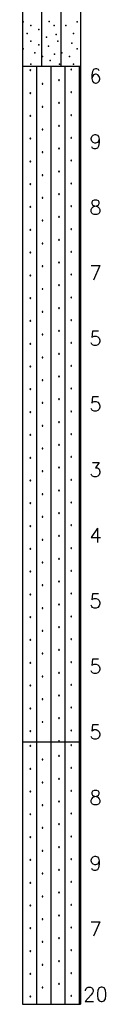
# Model space of a CAD drawing. Extents: x -973 to -50, y -112 to 38.
# Tile 6 of 16: x -656 to -650, y -112 to -37. Entities that reach past the tile are written whole.
import ezdxf
from ezdxf.enums import TextEntityAlignment as Align

# ---------------------------------------------------------------- set-up
doc = ezdxf.new("R2010")
doc.units = 0
doc.header["$MEASUREMENT"] = 0
doc.linetypes.add('SOLID', pattern=[0])
doc.layers.get('0').update_dxf_attribs({"linetype": 'SOLID'})
doc.styles.get("Standard").update_dxf_attribs({"font": 'romans.shx'})

msp = doc.modelspace()

# ---------------------------------------------------------------- linework, layer by layer
for p, q in [((-656.194, 7.5), (-656.194, -92.5)), ((-651.782, 7.5), (-651.782, -92.5)), ((-654.724, -41), (-654.724, -31)), ((-653.253, -41), (-653.253, -31)), ((-656.194, -41), (-651.782, -41)), ((-655.109, -92.5), (-655.109, -41)), ((-654.023, -92.5), (-654.023, -41)), ((-652.937, -92.5), (-652.937, -41)), ((-652.504, -41.228), (-652.518, -41.252)), ((-652.518, -41.252), (-652.504, -41.278)), ((-652.475, -41.228), (-652.504, -41.228)), ((-652.46, -41.252), (-652.475, -41.228)), ((-652.475, -41.278), (-652.46, -41.252)), ((-651.852, -92.5), (-651.852, -41)), ((-655.616, -41.285), (-655.631, -41.31)), ((-655.631, -41.31), (-655.616, -41.335)), ((-655.587, -41.285), (-655.616, -41.285)), ((-655.616, -41.335), (-655.587, -41.335)), ((-655.573, -41.31), (-655.587, -41.285)), ((-655.587, -41.335), (-655.573, -41.31)), ((-652.504, -41.278), (-652.475, -41.278)), ((-654.693, -42.325), (-654.707, -42.35)), ((-654.707, -42.35), (-654.693, -42.375)), ((-654.664, -42.325), (-654.693, -42.325)), ((-654.693, -42.375), (-654.664, -42.375)), ((-654.649, -42.35), (-654.664, -42.325)), ((-654.664, -42.375), (-654.649, -42.35)), ((-653.435, -42.044), (-653.449, -42.069)), ((-653.449, -42.069), (-653.435, -42.094)), ((-653.406, -42.044), (-653.435, -42.044)), ((-653.435, -42.094), (-653.406, -42.094)), ((-653.391, -42.069), (-653.406, -42.044)), ((-653.406, -42.094), (-653.391, -42.069)), ((-655.616, -43.022), (-655.631, -43.047)), ((-655.631, -43.047), (-655.616, -43.072)), ((-655.587, -43.022), (-655.616, -43.022)), ((-655.616, -43.072), (-655.587, -43.072)), ((-655.573, -43.047), (-655.587, -43.022)), ((-655.587, -43.072), (-655.573, -43.047)), ((-652.504, -42.964), (-652.518, -42.989)), ((-652.518, -42.989), (-652.504, -43.015)), ((-652.475, -42.964), (-652.504, -42.964)), ((-652.504, -43.015), (-652.475, -43.015)), ((-652.46, -42.989), (-652.475, -42.964)), ((-652.475, -43.015), (-652.46, -42.989)), ((-654.693, -44.062), (-654.707, -44.087)), ((-654.707, -44.087), (-654.693, -44.112)), ((-654.664, -44.062), (-654.693, -44.062)), ((-654.693, -44.112), (-654.664, -44.112)), ((-654.649, -44.087), (-654.664, -44.062)), ((-654.664, -44.112), (-654.649, -44.087)), ((-653.435, -43.781), (-653.449, -43.806)), ((-653.449, -43.806), (-653.435, -43.831)), ((-653.406, -43.781), (-653.435, -43.781)), ((-653.435, -43.831), (-653.406, -43.831)), ((-653.391, -43.806), (-653.406, -43.781)), ((-653.406, -43.831), (-653.391, -43.806)), ((-655.616, -44.759), (-655.631, -44.784)), ((-655.631, -44.784), (-655.616, -44.809)), ((-655.587, -44.759), (-655.616, -44.759)), ((-655.616, -44.809), (-655.587, -44.809)), ((-655.573, -44.784), (-655.587, -44.759)), ((-655.587, -44.809), (-655.573, -44.784)), ((-652.504, -44.701), (-652.518, -44.726)), ((-652.518, -44.726), (-652.504, -44.752)), ((-652.475, -44.701), (-652.504, -44.701)), ((-652.504, -44.752), (-652.475, -44.752)), ((-652.46, -44.726), (-652.475, -44.701)), ((-652.475, -44.752), (-652.46, -44.726)), ((-653.435, -45.518), (-653.449, -45.543)), ((-653.449, -45.543), (-653.435, -45.568)), ((-653.406, -45.518), (-653.435, -45.518)), ((-653.435, -45.568), (-653.406, -45.568)), ((-653.391, -45.543), (-653.406, -45.518)), ((-653.406, -45.568), (-653.391, -45.543)), ((-655.616, -46.496), (-655.631, -46.521)), ((-655.631, -46.521), (-655.616, -46.546)), ((-655.587, -46.496), (-655.616, -46.496)), ((-655.573, -46.521), (-655.587, -46.496)), ((-655.587, -46.546), (-655.573, -46.521)), ((-654.693, -45.799), (-654.707, -45.824)), ((-654.707, -45.824), (-654.693, -45.849)), ((-654.664, -45.799), (-654.693, -45.799)), ((-654.693, -45.849), (-654.664, -45.849)), ((-654.649, -45.824), (-654.664, -45.799)), ((-654.664, -45.849), (-654.649, -45.824)), ((-652.504, -46.438), (-652.518, -46.463)), ((-652.518, -46.463), (-652.504, -46.489)), ((-652.475, -46.438), (-652.504, -46.438)), ((-652.504, -46.489), (-652.475, -46.489)), ((-652.46, -46.463), (-652.475, -46.438)), ((-652.475, -46.489), (-652.46, -46.463)), ((-655.616, -46.546), (-655.587, -46.546)), ((-653.435, -47.255), (-653.449, -47.28)), ((-653.406, -47.255), (-653.435, -47.255)), ((-653.391, -47.28), (-653.406, -47.255)), ((-654.693, -47.536), (-654.707, -47.561)), ((-654.707, -47.561), (-654.693, -47.586)), ((-654.664, -47.536), (-654.693, -47.536)), ((-654.693, -47.586), (-654.664, -47.586)), ((-654.649, -47.561), (-654.664, -47.536)), ((-654.664, -47.586), (-654.649, -47.561)), ((-653.449, -47.28), (-653.435, -47.305)), ((-653.435, -47.305), (-653.406, -47.305)), ((-653.406, -47.305), (-653.391, -47.28)), ((-655.616, -48.233), (-655.631, -48.258)), ((-655.631, -48.258), (-655.616, -48.283)), ((-655.587, -48.233), (-655.616, -48.233)), ((-655.616, -48.283), (-655.587, -48.283)), ((-655.573, -48.258), (-655.587, -48.233)), ((-655.587, -48.283), (-655.573, -48.258)), ((-652.504, -48.175), (-652.518, -48.2)), ((-652.518, -48.2), (-652.504, -48.226)), ((-652.475, -48.175), (-652.504, -48.175)), ((-652.504, -48.226), (-652.475, -48.226)), ((-652.46, -48.2), (-652.475, -48.175)), ((-652.475, -48.226), (-652.46, -48.2)), ((-654.693, -49.273), (-654.707, -49.298)), ((-654.707, -49.298), (-654.693, -49.323)), ((-654.664, -49.273), (-654.693, -49.273)), ((-654.693, -49.323), (-654.664, -49.323)), ((-654.649, -49.298), (-654.664, -49.273)), ((-654.664, -49.323), (-654.649, -49.298)), ((-653.435, -48.992), (-653.449, -49.017)), ((-653.449, -49.017), (-653.435, -49.042)), ((-653.406, -48.992), (-653.435, -48.992)), ((-653.435, -49.042), (-653.406, -49.042)), ((-653.391, -49.017), (-653.406, -48.992)), ((-653.406, -49.042), (-653.391, -49.017)), ((-655.616, -49.97), (-655.631, -49.995)), ((-655.631, -49.995), (-655.616, -50.02)), ((-655.587, -49.97), (-655.616, -49.97)), ((-655.616, -50.02), (-655.587, -50.02)), ((-655.573, -49.995), (-655.587, -49.97)), ((-655.587, -50.02), (-655.573, -49.995)), ((-652.504, -49.912), (-652.518, -49.937)), ((-652.518, -49.937), (-652.504, -49.962)), ((-652.475, -49.912), (-652.504, -49.912)), ((-652.504, -49.962), (-652.475, -49.962)), ((-652.46, -49.937), (-652.475, -49.912)), ((-652.475, -49.962), (-652.46, -49.937)), ((-654.693, -51.01), (-654.707, -51.035)), ((-654.664, -51.01), (-654.693, -51.01)), ((-654.649, -51.035), (-654.664, -51.01)), ((-653.435, -50.728), (-653.449, -50.754)), ((-653.449, -50.754), (-653.435, -50.779)), ((-653.406, -50.728), (-653.435, -50.728)), ((-653.435, -50.779), (-653.406, -50.779)), ((-653.391, -50.754), (-653.406, -50.728)), ((-653.406, -50.779), (-653.391, -50.754)), ((-655.616, -51.707), (-655.631, -51.732)), ((-655.631, -51.732), (-655.616, -51.757)), ((-655.587, -51.707), (-655.616, -51.707)), ((-655.616, -51.757), (-655.587, -51.757)), ((-655.573, -51.732), (-655.587, -51.707)), ((-655.587, -51.757), (-655.573, -51.732)), ((-654.707, -51.035), (-654.693, -51.06)), ((-654.693, -51.06), (-654.664, -51.06)), ((-654.664, -51.06), (-654.649, -51.035)), ((-652.504, -51.649), (-652.518, -51.674)), ((-652.518, -51.674), (-652.504, -51.699)), ((-652.475, -51.649), (-652.504, -51.649)), ((-652.504, -51.699), (-652.475, -51.699)), ((-652.46, -51.674), (-652.475, -51.649)), ((-652.475, -51.699), (-652.46, -51.674)), ((-653.435, -52.465), (-653.449, -52.491)), ((-653.449, -52.491), (-653.435, -52.516)), ((-653.406, -52.465), (-653.435, -52.465)), ((-653.435, -52.516), (-653.406, -52.516)), ((-653.391, -52.491), (-653.406, -52.465)), ((-653.406, -52.516), (-653.391, -52.491)), ((-654.693, -52.747), (-654.707, -52.772)), ((-654.707, -52.772), (-654.693, -52.797)), ((-654.664, -52.747), (-654.693, -52.747)), ((-654.693, -52.797), (-654.664, -52.797)), ((-654.649, -52.772), (-654.664, -52.747)), ((-654.664, -52.797), (-654.649, -52.772)), ((-655.616, -53.444), (-655.631, -53.469)), ((-655.631, -53.469), (-655.616, -53.494)), ((-655.587, -53.444), (-655.616, -53.444)), ((-655.616, -53.494), (-655.587, -53.494)), ((-655.573, -53.469), (-655.587, -53.444)), ((-655.587, -53.494), (-655.573, -53.469)), ((-652.504, -53.386), (-652.518, -53.411)), ((-652.518, -53.411), (-652.504, -53.436)), ((-652.475, -53.386), (-652.504, -53.386)), ((-652.504, -53.436), (-652.475, -53.436)), ((-652.46, -53.411), (-652.475, -53.386)), ((-652.475, -53.436), (-652.46, -53.411)), ((-654.693, -54.484), (-654.707, -54.509)), ((-654.707, -54.509), (-654.693, -54.533)), ((-654.664, -54.484), (-654.693, -54.484)), ((-654.693, -54.533), (-654.664, -54.533)), ((-654.649, -54.509), (-654.664, -54.484)), ((-654.664, -54.533), (-654.649, -54.509)), ((-653.435, -54.202), (-653.449, -54.228)), ((-653.449, -54.228), (-653.435, -54.253)), ((-653.406, -54.202), (-653.435, -54.202)), ((-653.435, -54.253), (-653.406, -54.253)), ((-653.391, -54.228), (-653.406, -54.202)), ((-653.406, -54.253), (-653.391, -54.228)), ((-655.616, -55.181), (-655.631, -55.206)), ((-655.631, -55.206), (-655.616, -55.231)), ((-655.587, -55.181), (-655.616, -55.181)), ((-655.616, -55.231), (-655.587, -55.231)), ((-655.573, -55.206), (-655.587, -55.181)), ((-655.587, -55.231), (-655.573, -55.206)), ((-652.504, -55.123), (-652.518, -55.148)), ((-652.518, -55.148), (-652.504, -55.173)), ((-652.475, -55.123), (-652.504, -55.123)), ((-652.504, -55.173), (-652.475, -55.173)), ((-652.46, -55.148), (-652.475, -55.123)), ((-652.475, -55.173), (-652.46, -55.148)), ((-654.693, -56.221), (-654.707, -56.245)), ((-654.707, -56.245), (-654.693, -56.27)), ((-654.664, -56.221), (-654.693, -56.221)), ((-654.693, -56.27), (-654.664, -56.27)), ((-654.649, -56.245), (-654.664, -56.221)), ((-654.664, -56.27), (-654.649, -56.245)), ((-653.435, -55.939), (-653.449, -55.965)), ((-653.449, -55.965), (-653.435, -55.99)), ((-653.406, -55.939), (-653.435, -55.939)), ((-653.435, -55.99), (-653.406, -55.99)), ((-653.391, -55.965), (-653.406, -55.939)), ((-653.406, -55.99), (-653.391, -55.965)), ((-655.616, -56.918), (-655.631, -56.943)), ((-655.631, -56.943), (-655.616, -56.967)), ((-655.587, -56.918), (-655.616, -56.918)), ((-655.616, -56.967), (-655.587, -56.967)), ((-655.573, -56.943), (-655.587, -56.918)), ((-655.587, -56.967), (-655.573, -56.943)), ((-652.504, -56.86), (-652.518, -56.885)), ((-652.518, -56.885), (-652.504, -56.91)), ((-652.475, -56.86), (-652.504, -56.86)), ((-652.504, -56.91), (-652.475, -56.91)), ((-652.46, -56.885), (-652.475, -56.86)), ((-652.475, -56.91), (-652.46, -56.885)), ((-653.435, -57.676), (-653.449, -57.702)), ((-653.449, -57.702), (-653.435, -57.726)), ((-653.406, -57.676), (-653.435, -57.676)), ((-653.435, -57.726), (-653.406, -57.726)), ((-653.391, -57.702), (-653.406, -57.676)), ((-653.406, -57.726), (-653.391, -57.702)), ((-654.693, -57.958), (-654.707, -57.982)), ((-654.707, -57.982), (-654.693, -58.007)), ((-654.664, -57.958), (-654.693, -57.958)), ((-654.693, -58.007), (-654.664, -58.007)), ((-654.649, -57.982), (-654.664, -57.958)), ((-654.664, -58.007), (-654.649, -57.982)), ((-655.616, -58.655), (-655.631, -58.679)), ((-655.631, -58.679), (-655.616, -58.704)), ((-655.587, -58.655), (-655.616, -58.655)), ((-655.616, -58.704), (-655.587, -58.704)), ((-655.573, -58.679), (-655.587, -58.655)), ((-655.587, -58.704), (-655.573, -58.679)), ((-652.504, -58.597), (-652.518, -58.622)), ((-652.518, -58.622), (-652.504, -58.647)), ((-652.475, -58.597), (-652.504, -58.597)), ((-652.504, -58.647), (-652.475, -58.647)), ((-652.46, -58.622), (-652.475, -58.597)), ((-652.475, -58.647), (-652.46, -58.622)), ((-654.693, -59.694), (-654.707, -59.719)), ((-654.707, -59.719), (-654.693, -59.744)), ((-654.664, -59.694), (-654.693, -59.694)), ((-654.693, -59.744), (-654.664, -59.744)), ((-654.649, -59.719), (-654.664, -59.694)), ((-654.664, -59.744), (-654.649, -59.719)), ((-653.435, -59.413), (-653.449, -59.439)), ((-653.449, -59.439), (-653.435, -59.463)), ((-653.406, -59.413), (-653.435, -59.413)), ((-653.435, -59.463), (-653.406, -59.463)), ((-653.391, -59.439), (-653.406, -59.413)), ((-653.406, -59.463), (-653.391, -59.439)), ((-655.616, -60.392), (-655.631, -60.416)), ((-655.631, -60.416), (-655.616, -60.441)), ((-655.587, -60.392), (-655.616, -60.392)), ((-655.616, -60.441), (-655.587, -60.441)), ((-655.573, -60.416), (-655.587, -60.392)), ((-655.587, -60.441), (-655.573, -60.416)), ((-652.504, -60.334), (-652.518, -60.358)), ((-652.518, -60.358), (-652.504, -60.384)), ((-652.475, -60.334), (-652.504, -60.334)), ((-652.504, -60.384), (-652.475, -60.384)), ((-652.46, -60.358), (-652.475, -60.334)), ((-652.475, -60.384), (-652.46, -60.358)), ((-654.693, -61.431), (-654.707, -61.456)), ((-654.707, -61.456), (-654.693, -61.481)), ((-654.664, -61.431), (-654.693, -61.431)), ((-654.693, -61.481), (-654.664, -61.481)), ((-654.649, -61.456), (-654.664, -61.431)), ((-654.664, -61.481), (-654.649, -61.456)), ((-653.435, -61.15), (-653.449, -61.175)), ((-653.449, -61.175), (-653.435, -61.2)), ((-653.406, -61.15), (-653.435, -61.15)), ((-653.435, -61.2), (-653.406, -61.2)), ((-653.391, -61.175), (-653.406, -61.15)), ((-653.406, -61.2), (-653.391, -61.175)), ((-655.616, -62.128), (-655.631, -62.153)), ((-655.631, -62.153), (-655.616, -62.178)), ((-655.587, -62.128), (-655.616, -62.128)), ((-655.616, -62.178), (-655.587, -62.178)), ((-655.573, -62.153), (-655.587, -62.128)), ((-655.587, -62.178), (-655.573, -62.153)), ((-652.504, -62.071), (-652.518, -62.095)), ((-652.518, -62.095), (-652.504, -62.121)), ((-652.475, -62.071), (-652.504, -62.071)), ((-652.504, -62.121), (-652.475, -62.121)), ((-652.46, -62.095), (-652.475, -62.071)), ((-652.475, -62.121), (-652.46, -62.095)), ((-653.435, -62.887), (-653.449, -62.912)), ((-653.449, -62.912), (-653.435, -62.937)), ((-653.406, -62.887), (-653.435, -62.887)), ((-653.435, -62.937), (-653.406, -62.937)), ((-653.391, -62.912), (-653.406, -62.887)), ((-653.406, -62.937), (-653.391, -62.912)), ((-654.693, -63.168), (-654.707, -63.193)), ((-654.707, -63.193), (-654.693, -63.218)), ((-654.664, -63.168), (-654.693, -63.168)), ((-654.693, -63.218), (-654.664, -63.218)), ((-654.649, -63.193), (-654.664, -63.168)), ((-654.664, -63.218), (-654.649, -63.193)), ((-655.616, -63.865), (-655.631, -63.89)), ((-655.631, -63.89), (-655.616, -63.915)), ((-655.587, -63.865), (-655.616, -63.865)), ((-655.616, -63.915), (-655.587, -63.915)), ((-655.573, -63.89), (-655.587, -63.865)), ((-655.587, -63.915), (-655.573, -63.89)), ((-652.504, -63.807), (-652.518, -63.832)), ((-652.518, -63.832), (-652.504, -63.858)), ((-652.475, -63.807), (-652.504, -63.807)), ((-652.504, -63.858), (-652.475, -63.858)), ((-652.46, -63.832), (-652.475, -63.807)), ((-652.475, -63.858), (-652.46, -63.832)), ((-654.693, -64.905), (-654.707, -64.93)), ((-654.707, -64.93), (-654.693, -64.955)), ((-654.664, -64.905), (-654.693, -64.905)), ((-654.693, -64.955), (-654.664, -64.955)), ((-654.649, -64.93), (-654.664, -64.905)), ((-654.664, -64.955), (-654.649, -64.93)), ((-653.435, -64.624), (-653.449, -64.649)), ((-653.449, -64.649), (-653.435, -64.674)), ((-653.406, -64.624), (-653.435, -64.624)), ((-653.435, -64.674), (-653.406, -64.674)), ((-653.391, -64.649), (-653.406, -64.624)), ((-653.406, -64.674), (-653.391, -64.649)), ((-655.616, -65.602), (-655.631, -65.627)), ((-655.631, -65.627), (-655.616, -65.652)), ((-655.587, -65.602), (-655.616, -65.602)), ((-655.616, -65.652), (-655.587, -65.652)), ((-655.573, -65.627), (-655.587, -65.602)), ((-655.587, -65.652), (-655.573, -65.627)), ((-652.504, -65.544), (-652.518, -65.569)), ((-652.518, -65.569), (-652.504, -65.595)), ((-652.475, -65.544), (-652.504, -65.544)), ((-652.504, -65.595), (-652.475, -65.595)), ((-652.46, -65.569), (-652.475, -65.544)), ((-652.475, -65.595), (-652.46, -65.569)), ((-654.693, -66.642), (-654.707, -66.667)), ((-654.707, -66.667), (-654.693, -66.692)), ((-654.664, -66.642), (-654.693, -66.642)), ((-654.693, -66.692), (-654.664, -66.692)), ((-654.649, -66.667), (-654.664, -66.642)), ((-654.664, -66.692), (-654.649, -66.667)), ((-653.435, -66.361), (-653.449, -66.386)), ((-653.449, -66.386), (-653.435, -66.411)), ((-653.406, -66.361), (-653.435, -66.361)), ((-653.435, -66.411), (-653.406, -66.411)), ((-653.391, -66.386), (-653.406, -66.361)), ((-653.406, -66.411), (-653.391, -66.386)), ((-655.616, -67.339), (-655.631, -67.364)), ((-655.631, -67.364), (-655.616, -67.389)), ((-655.587, -67.339), (-655.616, -67.339)), ((-655.616, -67.389), (-655.587, -67.389)), ((-655.573, -67.364), (-655.587, -67.339)), ((-655.587, -67.389), (-655.573, -67.364)), ((-652.504, -67.281), (-652.518, -67.306)), ((-652.518, -67.306), (-652.504, -67.332)), ((-652.475, -67.281), (-652.504, -67.281)), ((-652.504, -67.332), (-652.475, -67.332)), ((-652.46, -67.306), (-652.475, -67.281)), ((-652.475, -67.332), (-652.46, -67.306)), ((-653.435, -68.098), (-653.449, -68.123)), ((-653.449, -68.123), (-653.435, -68.148)), ((-653.406, -68.098), (-653.435, -68.098)), ((-653.435, -68.148), (-653.406, -68.148)), ((-653.391, -68.123), (-653.406, -68.098)), ((-653.406, -68.148), (-653.391, -68.123)), ((-654.693, -68.379), (-654.707, -68.404)), ((-654.707, -68.404), (-654.693, -68.429)), ((-654.664, -68.379), (-654.693, -68.379)), ((-654.693, -68.429), (-654.664, -68.429)), ((-654.649, -68.404), (-654.664, -68.379)), ((-654.664, -68.429), (-654.649, -68.404)), ((-652.504, -69.018), (-652.518, -69.043)), ((-652.475, -69.018), (-652.504, -69.018)), ((-652.46, -69.043), (-652.475, -69.018)), ((-655.616, -69.076), (-655.631, -69.101)), ((-655.631, -69.101), (-655.616, -69.126)), ((-655.587, -69.076), (-655.616, -69.076)), ((-655.616, -69.126), (-655.587, -69.126)), ((-655.573, -69.101), (-655.587, -69.076)), ((-655.587, -69.126), (-655.573, -69.101)), ((-652.518, -69.043), (-652.504, -69.069)), ((-652.504, -69.069), (-652.475, -69.069)), ((-652.475, -69.069), (-652.46, -69.043)), ((-654.693, -70.116), (-654.707, -70.141)), ((-654.707, -70.141), (-654.693, -70.166)), ((-654.664, -70.116), (-654.693, -70.116)), ((-654.693, -70.166), (-654.664, -70.166)), ((-654.649, -70.141), (-654.664, -70.116)), ((-654.664, -70.166), (-654.649, -70.141)), ((-653.435, -69.835), (-653.449, -69.86)), ((-653.449, -69.86), (-653.435, -69.885)), ((-653.406, -69.835), (-653.435, -69.835)), ((-653.435, -69.885), (-653.406, -69.885)), ((-653.391, -69.86), (-653.406, -69.835)), ((-653.406, -69.885), (-653.391, -69.86)), ((-655.616, -70.813), (-655.631, -70.838)), ((-655.631, -70.838), (-655.616, -70.863)), ((-655.587, -70.813), (-655.616, -70.813)), ((-655.616, -70.863), (-655.587, -70.863)), ((-655.573, -70.838), (-655.587, -70.813)), ((-655.587, -70.863), (-655.573, -70.838)), ((-652.504, -70.755), (-652.518, -70.78)), ((-652.518, -70.78), (-652.504, -70.805)), ((-652.475, -70.755), (-652.504, -70.755)), ((-652.504, -70.805), (-652.475, -70.805)), ((-652.46, -70.78), (-652.475, -70.755)), ((-652.475, -70.805), (-652.46, -70.78)), ((-654.693, -71.853), (-654.707, -71.878)), ((-654.707, -71.878), (-654.693, -71.903)), ((-654.664, -71.853), (-654.693, -71.853)), ((-654.693, -71.903), (-654.664, -71.903)), ((-654.649, -71.878), (-654.664, -71.853)), ((-654.664, -71.903), (-654.649, -71.878)), ((-653.435, -71.571), (-653.449, -71.597)), ((-653.449, -71.597), (-653.435, -71.622)), ((-653.406, -71.571), (-653.435, -71.571)), ((-653.435, -71.622), (-653.406, -71.622)), ((-653.391, -71.597), (-653.406, -71.571)), ((-653.406, -71.622), (-653.391, -71.597)), ((-655.616, -72.55), (-655.631, -72.575)), ((-655.631, -72.575), (-655.616, -72.6)), ((-655.587, -72.55), (-655.616, -72.55)), ((-655.616, -72.6), (-655.587, -72.6)), ((-655.573, -72.575), (-655.587, -72.55)), ((-655.587, -72.6), (-655.573, -72.575)), ((-652.504, -72.492), (-652.518, -72.517)), ((-652.518, -72.517), (-652.504, -72.542)), ((-652.475, -72.492), (-652.504, -72.492)), ((-652.504, -72.542), (-652.475, -72.542)), ((-652.46, -72.517), (-652.475, -72.492)), ((-652.475, -72.542), (-652.46, -72.517)), ((-653.435, -73.308), (-653.449, -73.334)), ((-653.449, -73.334), (-653.435, -73.359)), ((-653.406, -73.308), (-653.435, -73.308)), ((-653.435, -73.359), (-653.406, -73.359)), ((-653.391, -73.334), (-653.406, -73.308)), ((-653.406, -73.359), (-653.391, -73.334)), ((-655.616, -74.287), (-655.631, -74.312)), ((-655.587, -74.287), (-655.616, -74.287)), ((-655.573, -74.312), (-655.587, -74.287)), ((-654.693, -73.59), (-654.707, -73.615)), ((-654.707, -73.615), (-654.693, -73.64)), ((-654.664, -73.59), (-654.693, -73.59)), ((-654.693, -73.64), (-654.664, -73.64)), ((-654.649, -73.615), (-654.664, -73.59)), ((-654.664, -73.64), (-654.649, -73.615)), ((-652.504, -74.229), (-652.518, -74.254)), ((-652.518, -74.254), (-652.504, -74.279)), ((-652.475, -74.229), (-652.504, -74.229)), ((-652.504, -74.279), (-652.475, -74.279)), ((-652.46, -74.254), (-652.475, -74.229)), ((-652.475, -74.279), (-652.46, -74.254)), ((-655.631, -74.312), (-655.616, -74.337)), ((-655.616, -74.337), (-655.587, -74.337)), ((-655.587, -74.337), (-655.573, -74.312)), ((-654.693, -75.327), (-654.707, -75.352)), ((-654.707, -75.352), (-654.693, -75.376)), ((-654.664, -75.327), (-654.693, -75.327)), ((-654.693, -75.376), (-654.664, -75.376)), ((-654.649, -75.352), (-654.664, -75.327)), ((-654.664, -75.376), (-654.649, -75.352)), ((-653.435, -75.045), (-653.449, -75.071)), ((-653.449, -75.071), (-653.435, -75.096)), ((-653.406, -75.045), (-653.435, -75.045)), ((-653.435, -75.096), (-653.406, -75.096)), ((-653.391, -75.071), (-653.406, -75.045)), ((-653.406, -75.096), (-653.391, -75.071)), ((-655.616, -76.024), (-655.631, -76.049)), ((-655.631, -76.049), (-655.616, -76.074)), ((-655.587, -76.024), (-655.616, -76.024)), ((-655.616, -76.074), (-655.587, -76.074)), ((-655.573, -76.049), (-655.587, -76.024)), ((-655.587, -76.074), (-655.573, -76.049)), ((-652.504, -75.966), (-652.518, -75.991)), ((-652.518, -75.991), (-652.504, -76.016)), ((-652.475, -75.966), (-652.504, -75.966)), ((-652.504, -76.016), (-652.475, -76.016)), ((-652.46, -75.991), (-652.475, -75.966)), ((-652.475, -76.016), (-652.46, -75.991)), ((-654.693, -77.064), (-654.707, -77.088)), ((-654.707, -77.088), (-654.693, -77.113)), ((-654.664, -77.064), (-654.693, -77.064)), ((-654.693, -77.113), (-654.664, -77.113)), ((-654.649, -77.088), (-654.664, -77.064)), ((-654.664, -77.113), (-654.649, -77.088)), ((-653.435, -76.782), (-653.449, -76.808)), ((-653.449, -76.808), (-653.435, -76.833)), ((-653.406, -76.782), (-653.435, -76.782)), ((-653.435, -76.833), (-653.406, -76.833)), ((-653.391, -76.808), (-653.406, -76.782)), ((-653.406, -76.833), (-653.391, -76.808)), ((-655.616, -77.761), (-655.631, -77.786)), ((-655.631, -77.786), (-655.616, -77.81)), ((-655.587, -77.761), (-655.616, -77.761)), ((-655.616, -77.81), (-655.587, -77.81)), ((-655.573, -77.786), (-655.587, -77.761)), ((-655.587, -77.81), (-655.573, -77.786)), ((-652.504, -77.703), (-652.518, -77.728)), ((-652.518, -77.728), (-652.504, -77.753)), ((-652.475, -77.703), (-652.504, -77.703)), ((-652.504, -77.753), (-652.475, -77.753)), ((-652.46, -77.728), (-652.475, -77.703)), ((-652.475, -77.753), (-652.46, -77.728)), ((-653.435, -78.519), (-653.449, -78.545)), ((-653.449, -78.545), (-653.435, -78.569)), ((-653.406, -78.519), (-653.435, -78.519)), ((-653.435, -78.569), (-653.406, -78.569)), ((-653.391, -78.545), (-653.406, -78.519)), ((-653.406, -78.569), (-653.391, -78.545)), ((-655.616, -79.498), (-655.631, -79.522)), ((-655.631, -79.522), (-655.616, -79.547)), ((-655.587, -79.498), (-655.616, -79.498)), ((-655.573, -79.522), (-655.587, -79.498)), ((-655.587, -79.547), (-655.573, -79.522)), ((-654.693, -78.8), (-654.707, -78.825)), ((-654.707, -78.825), (-654.693, -78.85)), ((-654.664, -78.8), (-654.693, -78.8)), ((-654.693, -78.85), (-654.664, -78.85)), ((-654.649, -78.825), (-654.664, -78.8)), ((-654.664, -78.85), (-654.649, -78.825)), ((-652.504, -79.44), (-652.518, -79.465)), ((-652.518, -79.465), (-652.504, -79.49)), ((-652.475, -79.44), (-652.504, -79.44)), ((-652.504, -79.49), (-652.475, -79.49)), ((-652.46, -79.465), (-652.475, -79.44)), ((-652.475, -79.49), (-652.46, -79.465)), ((-655.616, -79.547), (-655.587, -79.547)), ((-653.435, -80.256), (-653.449, -80.281)), ((-653.449, -80.281), (-653.435, -80.306)), ((-653.406, -80.256), (-653.435, -80.256)), ((-653.391, -80.281), (-653.406, -80.256)), ((-653.406, -80.306), (-653.391, -80.281)), ((-654.693, -80.537), (-654.707, -80.562)), ((-654.707, -80.562), (-654.693, -80.587)), ((-654.664, -80.537), (-654.693, -80.537)), ((-654.693, -80.587), (-654.664, -80.587)), ((-654.649, -80.562), (-654.664, -80.537)), ((-654.664, -80.587), (-654.649, -80.562)), ((-653.435, -80.306), (-653.406, -80.306)), ((-655.616, -81.234), (-655.631, -81.259)), ((-655.631, -81.259), (-655.616, -81.284)), ((-655.587, -81.234), (-655.616, -81.234)), ((-655.616, -81.284), (-655.587, -81.284)), ((-655.573, -81.259), (-655.587, -81.234)), ((-655.587, -81.284), (-655.573, -81.259)), ((-652.504, -81.177), (-652.518, -81.201)), ((-652.518, -81.201), (-652.504, -81.227)), ((-652.475, -81.177), (-652.504, -81.177)), ((-652.504, -81.227), (-652.475, -81.227)), ((-652.46, -81.201), (-652.475, -81.177)), ((-652.475, -81.227), (-652.46, -81.201)), ((-654.693, -82.274), (-654.707, -82.299)), ((-654.707, -82.299), (-654.693, -82.324)), ((-654.664, -82.274), (-654.693, -82.274)), ((-654.693, -82.324), (-654.664, -82.324)), ((-654.649, -82.299), (-654.664, -82.274)), ((-654.664, -82.324), (-654.649, -82.299)), ((-653.435, -81.993), (-653.449, -82.018)), ((-653.449, -82.018), (-653.435, -82.043)), ((-653.406, -81.993), (-653.435, -81.993)), ((-653.435, -82.043), (-653.406, -82.043)), ((-653.391, -82.018), (-653.406, -81.993)), ((-653.406, -82.043), (-653.391, -82.018)), ((-655.616, -82.971), (-655.631, -82.996)), ((-655.631, -82.996), (-655.616, -83.021)), ((-655.587, -82.971), (-655.616, -82.971)), ((-655.616, -83.021), (-655.587, -83.021)), ((-655.573, -82.996), (-655.587, -82.971)), ((-655.587, -83.021), (-655.573, -82.996)), ((-652.504, -82.914), (-652.518, -82.938)), ((-652.518, -82.938), (-652.504, -82.964)), ((-652.475, -82.914), (-652.504, -82.914)), ((-652.504, -82.964), (-652.475, -82.964)), ((-652.46, -82.938), (-652.475, -82.914)), ((-652.475, -82.964), (-652.46, -82.938)), ((-654.693, -84.011), (-654.707, -84.036)), ((-654.707, -84.036), (-654.693, -84.061)), ((-654.664, -84.011), (-654.693, -84.011)), ((-654.649, -84.036), (-654.664, -84.011)), ((-654.664, -84.061), (-654.649, -84.036)), ((-653.435, -83.73), (-653.449, -83.755)), ((-653.449, -83.755), (-653.435, -83.78)), ((-653.406, -83.73), (-653.435, -83.73)), ((-653.435, -83.78), (-653.406, -83.78)), ((-653.391, -83.755), (-653.406, -83.73)), ((-653.406, -83.78), (-653.391, -83.755)), ((-655.616, -84.708), (-655.631, -84.733)), ((-655.631, -84.733), (-655.616, -84.758)), ((-655.587, -84.708), (-655.616, -84.708)), ((-655.616, -84.758), (-655.587, -84.758)), ((-655.573, -84.733), (-655.587, -84.708)), ((-655.587, -84.758), (-655.573, -84.733)), ((-654.693, -84.061), (-654.664, -84.061)), ((-652.504, -84.65), (-652.518, -84.675)), ((-652.518, -84.675), (-652.504, -84.701)), ((-652.475, -84.65), (-652.504, -84.65)), ((-652.504, -84.701), (-652.475, -84.701)), ((-652.46, -84.675), (-652.475, -84.65)), ((-652.475, -84.701), (-652.46, -84.675)), ((-653.435, -85.467), (-653.449, -85.492)), ((-653.449, -85.492), (-653.435, -85.517)), ((-653.406, -85.467), (-653.435, -85.467)), ((-653.435, -85.517), (-653.406, -85.517)), ((-653.391, -85.492), (-653.406, -85.467)), ((-653.406, -85.517), (-653.391, -85.492)), ((-654.693, -85.748), (-654.707, -85.773)), ((-654.707, -85.773), (-654.693, -85.798)), ((-654.664, -85.748), (-654.693, -85.748)), ((-654.693, -85.798), (-654.664, -85.798)), ((-654.649, -85.773), (-654.664, -85.748)), ((-654.664, -85.798), (-654.649, -85.773)), ((-655.616, -86.445), (-655.631, -86.47)), ((-655.631, -86.47), (-655.616, -86.495)), ((-655.587, -86.445), (-655.616, -86.445)), ((-655.616, -86.495), (-655.587, -86.495)), ((-655.573, -86.47), (-655.587, -86.445)), ((-655.587, -86.495), (-655.573, -86.47)), ((-652.504, -86.387), (-652.518, -86.412)), ((-652.518, -86.412), (-652.504, -86.438)), ((-652.475, -86.387), (-652.504, -86.387)), ((-652.504, -86.438), (-652.475, -86.438)), ((-652.46, -86.412), (-652.475, -86.387)), ((-652.475, -86.438), (-652.46, -86.412)), ((-654.693, -87.485), (-654.707, -87.51)), ((-654.707, -87.51), (-654.693, -87.535)), ((-654.664, -87.485), (-654.693, -87.485)), ((-654.693, -87.535), (-654.664, -87.535)), ((-654.649, -87.51), (-654.664, -87.485)), ((-654.664, -87.535), (-654.649, -87.51)), ((-653.435, -87.204), (-653.449, -87.229)), ((-653.449, -87.229), (-653.435, -87.254)), ((-653.406, -87.204), (-653.435, -87.204)), ((-653.435, -87.254), (-653.406, -87.254)), ((-653.391, -87.229), (-653.406, -87.204)), ((-653.406, -87.254), (-653.391, -87.229)), ((-655.616, -88.182), (-655.631, -88.207)), ((-655.631, -88.207), (-655.616, -88.232)), ((-655.587, -88.182), (-655.616, -88.182)), ((-655.616, -88.232), (-655.587, -88.232)), ((-655.573, -88.207), (-655.587, -88.182)), ((-655.587, -88.232), (-655.573, -88.207)), ((-652.504, -88.124), (-652.518, -88.149)), ((-652.518, -88.149), (-652.504, -88.175)), ((-652.475, -88.124), (-652.504, -88.124)), ((-652.504, -88.175), (-652.475, -88.175)), ((-652.46, -88.149), (-652.475, -88.124)), ((-652.475, -88.175), (-652.46, -88.149)), ((-654.693, -89.222), (-654.707, -89.247)), ((-654.707, -89.247), (-654.693, -89.272)), ((-654.664, -89.222), (-654.693, -89.222)), ((-654.693, -89.272), (-654.664, -89.272)), ((-654.649, -89.247), (-654.664, -89.222)), ((-654.664, -89.272), (-654.649, -89.247)), ((-653.435, -88.941), (-653.449, -88.966)), ((-653.449, -88.966), (-653.435, -88.991)), ((-653.406, -88.941), (-653.435, -88.941)), ((-653.435, -88.991), (-653.406, -88.991)), ((-653.391, -88.966), (-653.406, -88.941)), ((-653.406, -88.991), (-653.391, -88.966)), ((-655.616, -89.919), (-655.631, -89.944)), ((-655.631, -89.944), (-655.616, -89.969)), ((-655.587, -89.919), (-655.616, -89.919)), ((-655.616, -89.969), (-655.587, -89.969)), ((-655.573, -89.944), (-655.587, -89.919)), ((-655.587, -89.969), (-655.573, -89.944)), ((-652.504, -89.861), (-652.518, -89.886)), ((-652.518, -89.886), (-652.504, -89.912)), ((-652.475, -89.861), (-652.504, -89.861)), ((-652.504, -89.912), (-652.475, -89.912)), ((-652.46, -89.886), (-652.475, -89.861)), ((-652.475, -89.912), (-652.46, -89.886)), ((-653.435, -90.678), (-653.449, -90.703)), ((-653.449, -90.703), (-653.435, -90.728)), ((-653.406, -90.678), (-653.435, -90.678)), ((-653.435, -90.728), (-653.406, -90.728)), ((-653.391, -90.703), (-653.406, -90.678)), ((-653.406, -90.728), (-653.391, -90.703)), ((-654.693, -90.959), (-654.707, -90.984)), ((-654.707, -90.984), (-654.693, -91.009)), ((-654.664, -90.959), (-654.693, -90.959)), ((-654.693, -91.009), (-654.664, -91.009)), ((-654.649, -90.984), (-654.664, -90.959)), ((-654.664, -91.009), (-654.649, -90.984)), ((-655.616, -91.656), (-655.631, -91.681)), ((-655.631, -91.681), (-655.616, -91.706)), ((-655.587, -91.656), (-655.616, -91.656)), ((-655.616, -91.706), (-655.587, -91.706)), ((-655.573, -91.681), (-655.587, -91.656)), ((-655.587, -91.706), (-655.573, -91.681)), ((-652.504, -91.598), (-652.518, -91.623)), ((-652.518, -91.623), (-652.504, -91.648)), ((-652.475, -91.598), (-652.504, -91.598)), ((-652.504, -91.648), (-652.475, -91.648)), ((-652.46, -91.623), (-652.475, -91.598)), ((-652.475, -91.648), (-652.46, -91.623)), ((-656.194, -92.5), (-656.194, -112.5)), ((-656.194, -92.5), (-651.782, -92.5)), ((-656.194, -92.5), (-651.782, -92.5)), ((-655.616, -92.785), (-655.631, -92.81)), ((-655.631, -92.81), (-655.616, -92.835)), ((-655.587, -92.785), (-655.616, -92.785)), ((-655.616, -92.835), (-655.587, -92.835)), ((-655.573, -92.81), (-655.587, -92.785)), ((-655.587, -92.835), (-655.573, -92.81)), ((-655.109, -112.5), (-655.109, -92.5)), ((-654.023, -112.5), (-654.023, -92.5)), ((-653.435, -92.414), (-653.449, -92.44)), ((-653.449, -92.44), (-653.435, -92.465)), ((-653.406, -92.414), (-653.435, -92.414)), ((-653.435, -92.465), (-653.406, -92.465)), ((-653.391, -92.44), (-653.406, -92.414)), ((-653.406, -92.465), (-653.391, -92.44)), ((-652.937, -112.5), (-652.937, -92.5)), ((-652.504, -92.728), (-652.518, -92.752)), ((-652.518, -92.752), (-652.504, -92.778)), ((-652.475, -92.728), (-652.504, -92.728)), ((-652.504, -92.778), (-652.475, -92.778)), ((-652.46, -92.752), (-652.475, -92.728)), ((-652.475, -92.778), (-652.46, -92.752)), ((-651.852, -112.5), (-651.852, -92.5)), ((-651.782, -92.5), (-651.782, -112.5)), ((-653.435, -93.544), (-653.449, -93.569)), ((-653.449, -93.569), (-653.435, -93.594)), ((-653.406, -93.544), (-653.435, -93.544)), ((-653.435, -93.594), (-653.406, -93.594)), ((-653.391, -93.569), (-653.406, -93.544)), ((-653.406, -93.594), (-653.391, -93.569)), ((-655.616, -94.522), (-655.631, -94.547)), ((-655.631, -94.547), (-655.616, -94.572)), ((-655.587, -94.522), (-655.616, -94.522)), ((-655.573, -94.547), (-655.587, -94.522)), ((-655.587, -94.572), (-655.573, -94.547)), ((-654.693, -93.825), (-654.707, -93.85)), ((-654.707, -93.85), (-654.693, -93.875)), ((-654.664, -93.825), (-654.693, -93.825)), ((-654.693, -93.875), (-654.664, -93.875)), ((-654.649, -93.85), (-654.664, -93.825)), ((-654.664, -93.875), (-654.649, -93.85)), ((-652.504, -94.464), (-652.518, -94.489)), ((-652.518, -94.489), (-652.504, -94.515)), ((-652.475, -94.464), (-652.504, -94.464)), ((-652.504, -94.515), (-652.475, -94.515)), ((-652.46, -94.489), (-652.475, -94.464)), ((-652.475, -94.515), (-652.46, -94.489)), ((-655.616, -94.572), (-655.587, -94.572)), ((-653.435, -95.281), (-653.449, -95.306)), ((-653.406, -95.281), (-653.435, -95.281)), ((-653.391, -95.306), (-653.406, -95.281)), ((-654.693, -95.562), (-654.707, -95.587)), ((-654.707, -95.587), (-654.693, -95.612)), ((-654.664, -95.562), (-654.693, -95.562)), ((-654.693, -95.612), (-654.664, -95.612)), ((-654.649, -95.587), (-654.664, -95.562)), ((-654.664, -95.612), (-654.649, -95.587)), ((-653.449, -95.306), (-653.435, -95.331)), ((-653.435, -95.331), (-653.406, -95.331)), ((-653.406, -95.331), (-653.391, -95.306)), ((-655.616, -96.259), (-655.631, -96.284)), ((-655.631, -96.284), (-655.616, -96.309)), ((-655.587, -96.259), (-655.616, -96.259)), ((-655.616, -96.309), (-655.587, -96.309)), ((-655.573, -96.284), (-655.587, -96.259)), ((-655.587, -96.309), (-655.573, -96.284)), ((-652.504, -96.201), (-652.518, -96.226)), ((-652.518, -96.226), (-652.504, -96.252)), ((-652.475, -96.201), (-652.504, -96.201)), ((-652.504, -96.252), (-652.475, -96.252)), ((-652.46, -96.226), (-652.475, -96.201)), ((-652.475, -96.252), (-652.46, -96.226)), ((-654.693, -97.299), (-654.707, -97.324)), ((-654.707, -97.324), (-654.693, -97.349)), ((-654.664, -97.299), (-654.693, -97.299)), ((-654.693, -97.349), (-654.664, -97.349)), ((-654.649, -97.324), (-654.664, -97.299)), ((-654.664, -97.349), (-654.649, -97.324)), ((-653.435, -97.018), (-653.449, -97.043)), ((-653.449, -97.043), (-653.435, -97.068)), ((-653.406, -97.018), (-653.435, -97.018)), ((-653.435, -97.068), (-653.406, -97.068)), ((-653.391, -97.043), (-653.406, -97.018)), ((-653.406, -97.068), (-653.391, -97.043)), ((-655.616, -97.996), (-655.631, -98.021)), ((-655.631, -98.021), (-655.616, -98.046)), ((-655.587, -97.996), (-655.616, -97.996)), ((-655.616, -98.046), (-655.587, -98.046)), ((-655.573, -98.021), (-655.587, -97.996)), ((-655.587, -98.046), (-655.573, -98.021)), ((-652.504, -97.938), (-652.518, -97.963)), ((-652.518, -97.963), (-652.504, -97.989)), ((-652.475, -97.938), (-652.504, -97.938)), ((-652.504, -97.989), (-652.475, -97.989)), ((-652.46, -97.963), (-652.475, -97.938)), ((-652.475, -97.989), (-652.46, -97.963)), ((-654.693, -99.036), (-654.707, -99.061)), ((-654.664, -99.036), (-654.693, -99.036)), ((-654.649, -99.061), (-654.664, -99.036)), ((-653.435, -98.755), (-653.449, -98.78)), ((-653.449, -98.78), (-653.435, -98.805)), ((-653.406, -98.755), (-653.435, -98.755)), ((-653.435, -98.805), (-653.406, -98.805)), ((-653.391, -98.78), (-653.406, -98.755)), ((-653.406, -98.805), (-653.391, -98.78)), ((-655.616, -99.733), (-655.631, -99.758)), ((-655.631, -99.758), (-655.616, -99.783)), ((-655.587, -99.733), (-655.616, -99.733)), ((-655.616, -99.783), (-655.587, -99.783)), ((-655.573, -99.758), (-655.587, -99.733)), ((-655.587, -99.783), (-655.573, -99.758)), ((-654.707, -99.061), (-654.693, -99.086)), ((-654.693, -99.086), (-654.664, -99.086)), ((-654.664, -99.086), (-654.649, -99.061)), ((-652.504, -99.675), (-652.518, -99.7)), ((-652.518, -99.7), (-652.504, -99.726)), ((-652.475, -99.675), (-652.504, -99.675)), ((-652.504, -99.726), (-652.475, -99.726)), ((-652.46, -99.7), (-652.475, -99.675)), ((-652.475, -99.726), (-652.46, -99.7)), ((-653.435, -100.492), (-653.449, -100.517)), ((-653.449, -100.517), (-653.435, -100.542)), ((-653.406, -100.492), (-653.435, -100.492)), ((-653.435, -100.542), (-653.406, -100.542)), ((-653.391, -100.517), (-653.406, -100.492)), ((-653.406, -100.542), (-653.391, -100.517)), ((-654.693, -100.773), (-654.707, -100.798)), ((-654.707, -100.798), (-654.693, -100.823)), ((-654.664, -100.773), (-654.693, -100.773)), ((-654.693, -100.823), (-654.664, -100.823)), ((-654.649, -100.798), (-654.664, -100.773)), ((-654.664, -100.823), (-654.649, -100.798)), ((-655.616, -101.47), (-655.631, -101.495)), ((-655.631, -101.495), (-655.616, -101.52)), ((-655.587, -101.47), (-655.616, -101.47)), ((-655.616, -101.52), (-655.587, -101.52)), ((-655.573, -101.495), (-655.587, -101.47)), ((-655.587, -101.52), (-655.573, -101.495)), ((-652.504, -101.412), (-652.518, -101.437)), ((-652.518, -101.437), (-652.504, -101.462)), ((-652.475, -101.412), (-652.504, -101.412)), ((-652.504, -101.462), (-652.475, -101.462)), ((-652.46, -101.437), (-652.475, -101.412)), ((-652.475, -101.462), (-652.46, -101.437)), ((-654.693, -102.51), (-654.707, -102.535)), ((-654.707, -102.535), (-654.693, -102.56)), ((-654.664, -102.51), (-654.693, -102.51)), ((-654.693, -102.56), (-654.664, -102.56)), ((-654.649, -102.535), (-654.664, -102.51)), ((-654.664, -102.56), (-654.649, -102.535)), ((-653.435, -102.228), (-653.449, -102.254)), ((-653.449, -102.254), (-653.435, -102.279)), ((-653.406, -102.228), (-653.435, -102.228)), ((-653.435, -102.279), (-653.406, -102.279)), ((-653.391, -102.254), (-653.406, -102.228)), ((-653.406, -102.279), (-653.391, -102.254)), ((-655.616, -103.207), (-655.631, -103.232)), ((-655.631, -103.232), (-655.616, -103.257)), ((-655.587, -103.207), (-655.616, -103.207)), ((-655.616, -103.257), (-655.587, -103.257)), ((-655.573, -103.232), (-655.587, -103.207)), ((-655.587, -103.257), (-655.573, -103.232)), ((-652.504, -103.149), (-652.518, -103.174)), ((-652.518, -103.174), (-652.504, -103.199)), ((-652.475, -103.149), (-652.504, -103.149)), ((-652.504, -103.199), (-652.475, -103.199)), ((-652.46, -103.174), (-652.475, -103.149)), ((-652.475, -103.199), (-652.46, -103.174)), ((-654.693, -104.247), (-654.707, -104.272)), ((-654.707, -104.272), (-654.693, -104.297)), ((-654.664, -104.247), (-654.693, -104.247)), ((-654.693, -104.297), (-654.664, -104.297)), ((-654.649, -104.272), (-654.664, -104.247)), ((-654.664, -104.297), (-654.649, -104.272)), ((-653.435, -103.965), (-653.449, -103.991)), ((-653.449, -103.991), (-653.435, -104.016)), ((-653.406, -103.965), (-653.435, -103.965)), ((-653.435, -104.016), (-653.406, -104.016)), ((-653.391, -103.991), (-653.406, -103.965)), ((-653.406, -104.016), (-653.391, -103.991)), ((-655.616, -104.944), (-655.631, -104.969)), ((-655.631, -104.969), (-655.616, -104.994)), ((-655.587, -104.944), (-655.616, -104.944)), ((-655.616, -104.994), (-655.587, -104.994)), ((-655.573, -104.969), (-655.587, -104.944)), ((-655.587, -104.994), (-655.573, -104.969)), ((-652.504, -104.886), (-652.518, -104.911)), ((-652.518, -104.911), (-652.504, -104.936)), ((-652.475, -104.886), (-652.504, -104.886)), ((-652.504, -104.936), (-652.475, -104.936)), ((-652.46, -104.911), (-652.475, -104.886)), ((-652.475, -104.936), (-652.46, -104.911)), ((-653.435, -105.702), (-653.449, -105.728)), ((-653.449, -105.728), (-653.435, -105.753)), ((-653.406, -105.702), (-653.435, -105.702)), ((-653.435, -105.753), (-653.406, -105.753)), ((-653.391, -105.728), (-653.406, -105.702)), ((-653.406, -105.753), (-653.391, -105.728)), ((-654.693, -105.984), (-654.707, -106.009)), ((-654.707, -106.009), (-654.693, -106.033)), ((-654.664, -105.984), (-654.693, -105.984)), ((-654.693, -106.033), (-654.664, -106.033)), ((-654.649, -106.009), (-654.664, -105.984)), ((-654.664, -106.033), (-654.649, -106.009)), ((-655.616, -106.681), (-655.631, -106.706)), ((-655.631, -106.706), (-655.616, -106.731)), ((-655.587, -106.681), (-655.616, -106.681)), ((-655.616, -106.731), (-655.587, -106.731)), ((-655.573, -106.706), (-655.587, -106.681)), ((-655.587, -106.731), (-655.573, -106.706)), ((-652.504, -106.623), (-652.518, -106.648)), ((-652.518, -106.648), (-652.504, -106.673)), ((-652.475, -106.623), (-652.504, -106.623)), ((-652.504, -106.673), (-652.475, -106.673)), ((-652.46, -106.648), (-652.475, -106.623)), ((-652.475, -106.673), (-652.46, -106.648)), ((-654.693, -107.721), (-654.707, -107.745)), ((-654.707, -107.745), (-654.693, -107.77)), ((-654.664, -107.721), (-654.693, -107.721)), ((-654.693, -107.77), (-654.664, -107.77)), ((-654.649, -107.745), (-654.664, -107.721)), ((-654.664, -107.77), (-654.649, -107.745)), ((-653.435, -107.439), (-653.449, -107.465)), ((-653.449, -107.465), (-653.435, -107.49)), ((-653.406, -107.439), (-653.435, -107.439)), ((-653.435, -107.49), (-653.406, -107.49)), ((-653.391, -107.465), (-653.406, -107.439)), ((-653.406, -107.49), (-653.391, -107.465)), ((-655.616, -108.418), (-655.631, -108.443)), ((-655.631, -108.443), (-655.616, -108.467)), ((-655.587, -108.418), (-655.616, -108.418)), ((-655.616, -108.467), (-655.587, -108.467)), ((-655.573, -108.443), (-655.587, -108.418)), ((-655.587, -108.467), (-655.573, -108.443)), ((-652.504, -108.36), (-652.518, -108.385)), ((-652.518, -108.385), (-652.504, -108.41)), ((-652.475, -108.36), (-652.504, -108.36)), ((-652.504, -108.41), (-652.475, -108.41)), ((-652.46, -108.385), (-652.475, -108.36)), ((-652.475, -108.41), (-652.46, -108.385)), ((-654.693, -109.458), (-654.707, -109.482)), ((-654.707, -109.482), (-654.693, -109.507)), ((-654.664, -109.458), (-654.693, -109.458)), ((-654.693, -109.507), (-654.664, -109.507)), ((-654.649, -109.482), (-654.664, -109.458)), ((-654.664, -109.507), (-654.649, -109.482)), ((-653.435, -109.176), (-653.449, -109.202)), ((-653.449, -109.202), (-653.435, -109.226)), ((-653.406, -109.176), (-653.435, -109.176)), ((-653.435, -109.226), (-653.406, -109.226)), ((-653.391, -109.202), (-653.406, -109.176)), ((-653.406, -109.226), (-653.391, -109.202)), ((-655.616, -110.155), (-655.631, -110.179)), ((-655.631, -110.179), (-655.616, -110.204)), ((-655.587, -110.155), (-655.616, -110.155)), ((-655.616, -110.204), (-655.587, -110.204)), ((-655.573, -110.179), (-655.587, -110.155)), ((-655.587, -110.204), (-655.573, -110.179)), ((-652.504, -110.097), (-652.518, -110.122)), ((-652.518, -110.122), (-652.504, -110.147)), ((-652.475, -110.097), (-652.504, -110.097)), ((-652.504, -110.147), (-652.475, -110.147)), ((-652.46, -110.122), (-652.475, -110.097)), ((-652.475, -110.147), (-652.46, -110.122)), ((-653.435, -110.913), (-653.449, -110.939)), ((-653.449, -110.939), (-653.435, -110.963)), ((-653.406, -110.913), (-653.435, -110.913)), ((-653.435, -110.963), (-653.406, -110.963)), ((-653.391, -110.939), (-653.406, -110.913)), ((-653.406, -110.963), (-653.391, -110.939)), ((-654.693, -111.194), (-654.707, -111.219)), ((-654.707, -111.219), (-654.693, -111.244)), ((-654.664, -111.194), (-654.693, -111.194)), ((-654.693, -111.244), (-654.664, -111.244)), ((-654.649, -111.219), (-654.664, -111.194)), ((-654.664, -111.244), (-654.649, -111.219)), ((-656.194, -112.5), (-651.782, -112.5)), ((-655.616, -111.892), (-655.631, -111.916)), ((-655.631, -111.916), (-655.616, -111.941)), ((-655.587, -111.892), (-655.616, -111.892)), ((-655.616, -111.941), (-655.587, -111.941)), ((-655.573, -111.916), (-655.587, -111.892)), ((-655.587, -111.941), (-655.573, -111.916)), ((-652.504, -111.834), (-652.518, -111.858)), ((-652.518, -111.858), (-652.504, -111.884)), ((-652.475, -111.834), (-652.504, -111.834)), ((-652.504, -111.884), (-652.475, -111.884)), ((-652.46, -111.858), (-652.475, -111.834)), ((-652.475, -111.884), (-652.46, -111.858))]:
    msp.add_line(p, q)
for p in [(-656.143, -37.618), (-655.554, -37.912), (-654.966, -38.206), (-654.176, -37.591), (-653.79, -37.912), (-652.907, -37.912), (-652.025, -37.618), (-655.849, -38.5), (-654.378, -38.794), (-653.641, -38.58), (-652.319, -38.5), (-656.143, -39.676), (-655.554, -39.088), (-654.966, -39.382), (-654.216, -39.476), (-653.496, -39.088), (-652.453, -39.249), (-652.025, -39.676), (-655.26, -39.971), (-654.672, -40.265), (-653.761, -40.091), (-653.201, -39.971), (-652.613, -40.265), (-655.554, -40.853), (-654.084, -40.559), (-653.387, -40.853), (-652.319, -40.853)]:
    msp.add_point(p)

# ---------------------------------------------------------------- texts
for s, height, p in [('6', 1.094, (-650.638, -41.75)), ('9', 1.094, (-650.638, -46.75)), ('8', 1.094, (-650.638, -51.75)), ('7', 1.094, (-650.638, -56.75)), ('5', 1.094, (-650.638, -61.75)), ('5', 1.094, (-650.638, -66.75)), ('3', 1.094, (-650.638, -71.75)), ('4', 1.094, (-650.638, -76.75)), ('5', 1.094, (-650.638, -81.75)), ('5', 1.094, (-650.638, -86.75)), ('5', 1.094, (-650.638, -91.75)), ('8', 1.094, (-650.638, -96.75)), ('9', 1.094, (-650.638, -101.75)), ('7', 1.094, (-650.638, -106.75)), ('20', 1.0941, (-650.638, -111.75))]:
    msp.add_text(s, height=height).set_placement(p, align=Align.MIDDLE_CENTER)

doc.saveas('drawing.dxf')
